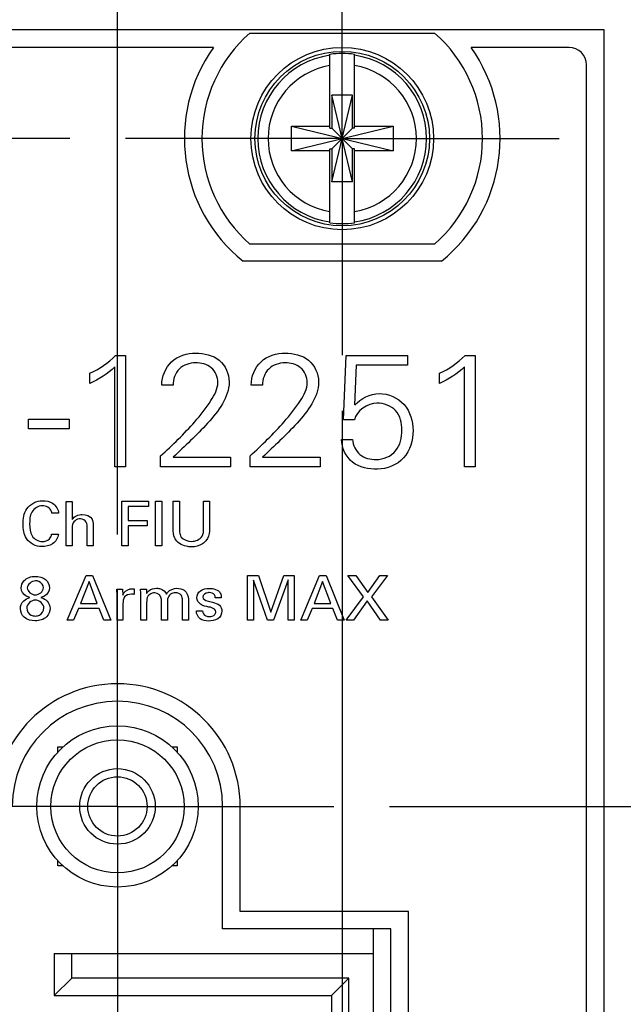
# Model space of a CAD drawing. Header units: inches. Extents: x 0 to 34, y 0 to 22.
# Tile 13 of 42: x 6 to 6.7, y 11.1 to 12.3. Entities that reach past the tile are written whole.
import ezdxf

# ---------------------------------------------------------------- set-up
doc = ezdxf.new("R2010")
doc.units = ezdxf.units.IN
doc.header["$LTSCALE"] = 1.87
doc.header["$MEASUREMENT"] = 0
doc.linetypes.add('CENTER', pattern=[0.6, 0.375, -0.075, 0.075, -0.075])
doc.layers.get('0').update_dxf_attribs({"linetype": 'CONTINUOUS'})
for name, color, linetype in [('02___PRT_ALL_AXES', 7, 'CONTINUOUS'), ('DEFAULT_1', 7, 'CENTER'), ('DIMENSIONS', 7, 'CONTINUOUS')]:
    doc.layers.add(name, color=color, linetype=linetype)
doc.styles.get("Standard").update_dxf_attribs({"font": 'txt', "width": 0.8})
doc.dimstyles.new('DIMSTYLE_1', dxfattribs={"dimtxt": 0.125, "dimasz": 0.18, "dimexe": 0.125, "dimexo": 0.0625, "dimgap": 0.0625, "dimtad": 0, "dimtih": 1, "dimtoh": 1, "dimzin": 0, "dimdsep": 46, "dimtxsty": 'STANDARD', "dimblk": '_FILLED', "dimblk1": '_FILLED', "dimblk2": '_FILLED', "dimcen": 0.09, "dimazin": 0, "dimtp": 0.01, "dimtm": 0.01, "dimtfac": 1, "dimtofl": 0, "dimtmove": 0, "dimatfit": 3, "dimldrblk": '_FILLED', "dimfxl": 1, "dimtolj": 1, "dimtzin": 0, "dimarcsym": 0})

# ---------------------------------------------------------------- blocks, each defined once
blk = doc.blocks.new('_FILLED')
at = {"color": 0, "linetype": 'BYBLOCK'}
blk.add_solid([(0, 0), (-1, 0.1736), (-1, -0.1736)], dxfattribs=at)
blk = doc.blocks.new('*D6')
at = {"layer": 'DIMENSIONS', "color": 2, "linetype": 'CONTINUOUS'}
for p, q in [((3.9674, 12.6464), (3.8499, 12.6464)), ((3.9674, 12.2418), (3.9674, 12.6464)), ((5.4049, 12.2418), (3.8424, 12.2418)), ((6.0555, 12.1197), (3.8424, 12.1197)), ((3.9674, 12.1197), (3.9674, 11.7597))]:
    blk.add_line(p, q, dxfattribs=at)
at = {"layer": 'DIMENSIONS', "color": 2, "linetype": 'CONTINUOUS', "xscale": 0.18, "yscale": 0.18, "zscale": 0.18}
for p, rotation in [((3.9674, 12.2418), 270), ((3.9674, 12.1197), 90)]:
    blk.add_blockref('_FILLED', p, dxfattribs=dict(at, rotation=rotation))
at = {"layer": 'DIMENSIONS', "color": 2, "linetype": 'CONTINUOUS', "insert": (3.7874, 12.7089), "char_height": 0.125, "width": 1.125, "attachment_point": 3, "line_spacing_factor": 0.9}
blk.add_mtext('3.10{\\ftxt.shx;\\W1.000000;\\H0.125000; }[.122]', dxfattribs=at)
blk = doc.blocks.new('*D7')
at = {"layer": 'DIMENSIONS', "color": 2, "linetype": 'CONTINUOUS'}
for p, q in [((6.0555, 12.1197), (4.5924, 12.1197)), ((4.7174, 12.1197), (4.7174, 11.34)), ((4.7174, 10.3103), (4.7174, 11.09)), ((5.7592, 10.3103), (4.5924, 10.3103))]:
    blk.add_line(p, q, dxfattribs=at)
at = {"layer": 'DIMENSIONS', "color": 2, "linetype": 'CONTINUOUS', "xscale": 0.18, "yscale": 0.18, "zscale": 0.18}
for p, rotation in [((4.7174, 12.1197), 90), ((4.7174, 10.3103), 270)]:
    blk.add_blockref('_FILLED', p, dxfattribs=dict(at, rotation=rotation))
at = {"layer": 'DIMENSIONS', "color": 2, "linetype": 'CONTINUOUS', "insert": (4.7174, 11.2775), "char_height": 0.125, "width": 1.325, "attachment_point": 2, "line_spacing_factor": 0.9}
blk.add_mtext('45.96{\\ftxt.shx;\\W1.000000;\\H0.125000; }[1.809]', dxfattribs=at)
blk = doc.blocks.new('*D12')
at = {"layer": 'DIMENSIONS', "color": 2, "linetype": 'CONTINUOUS'}
for p, q in [((6.3615, 11.8137), (6.3615, 2.979)), ((5.9615, 5.337), (5.9615, 2.979)), ((5.9615, 3.104), (5.6015, 3.104)), ((6.3615, 3.104), (6.6985, 3.104))]:
    blk.add_line(p, q, dxfattribs=at)
at = {"layer": 'DIMENSIONS', "color": 2, "linetype": 'CONTINUOUS', "xscale": 0.18, "yscale": 0.18, "zscale": 0.18}
blk.add_blockref('_FILLED', (5.9615, 3.104), dxfattribs=at)
at = {"layer": 'DIMENSIONS', "color": 2, "linetype": 'CONTINUOUS', "xscale": 0.18, "yscale": 0.18, "zscale": 0.18, "rotation": 180}
blk.add_blockref('_FILLED', (6.3615, 3.104), dxfattribs=at)
at = {"layer": 'DIMENSIONS', "color": 2, "linetype": 'CONTINUOUS', "insert": (6.761, 3.1665), "char_height": 0.125, "width": 1.225, "attachment_point": 1, "line_spacing_factor": 0.9}
blk.add_mtext('10.16{\\ftxt.shx;\\W1.000000;\\H0.125000; }[.400]', dxfattribs=at)
blk = doc.blocks.new('*D13')
at = {"layer": 'DIMENSIONS', "color": 2, "linetype": 'CONTINUOUS'}
for p, q in [((5.4674, 12.3043), (5.4674, 13.8668)), ((6.1091, 11.675), (6.1091, 13.8668)), ((5.4674, 13.7418), (5.118, 13.7418)), ((6.1091, 13.7418), (6.4691, 13.7418))]:
    blk.add_line(p, q, dxfattribs=at)
at = {"layer": 'DIMENSIONS', "color": 2, "linetype": 'CONTINUOUS', "xscale": 0.18, "yscale": 0.18, "zscale": 0.18}
blk.add_blockref('_FILLED', (5.4674, 13.7418), dxfattribs=at)
at = {"layer": 'DIMENSIONS', "color": 2, "linetype": 'CONTINUOUS', "xscale": 0.18, "yscale": 0.18, "zscale": 0.18, "rotation": 180}
blk.add_blockref('_FILLED', (6.1091, 13.7418), dxfattribs=at)
at = {"layer": 'DIMENSIONS', "color": 2, "linetype": 'CONTINUOUS', "insert": (5.0555, 13.8043), "char_height": 0.125, "width": 1.225, "attachment_point": 3, "line_spacing_factor": 0.9}
blk.add_mtext('16.30{\\ftxt.shx;\\W1.000000;\\H0.125000; }[.642]', dxfattribs=at)
blk = doc.blocks.new('*D14')
at = {"layer": 'DIMENSIONS', "color": 2, "linetype": 'CONTINUOUS'}
for p, q in [((6.1091, 11.675), (6.1091, 13.1168)), ((6.6556, 12.3043), (6.6556, 13.1168)), ((6.1091, 12.9918), (5.7491, 12.9918)), ((6.6556, 12.9918), (7.014, 12.9918))]:
    blk.add_line(p, q, dxfattribs=at)
at = {"layer": 'DIMENSIONS', "color": 2, "linetype": 'CONTINUOUS', "xscale": 0.18, "yscale": 0.18, "zscale": 0.18}
blk.add_blockref('_FILLED', (6.1091, 12.9918), dxfattribs=at)
at = {"layer": 'DIMENSIONS', "color": 2, "linetype": 'CONTINUOUS', "xscale": 0.18, "yscale": 0.18, "zscale": 0.18, "rotation": 180}
blk.add_blockref('_FILLED', (6.6556, 12.9918), dxfattribs=at)
at = {"layer": 'DIMENSIONS', "color": 2, "linetype": 'CONTINUOUS', "insert": (7.0765, 13.0543), "char_height": 0.125, "width": 1.225, "attachment_point": 1, "line_spacing_factor": 0.9}
blk.add_mtext('13.88{\\ftxt.shx;\\W1.000000;\\H0.125000; }[.546]', dxfattribs=at)
blk = doc.blocks.new('*D15')
at = {"layer": 'DIMENSIONS', "color": 2, "linetype": 'CONTINUOUS'}
for p, q in [((6.3615, 11.8137), (6.3615, 4.479)), ((6.6556, 5.3624), (6.6556, 4.479)), ((6.3615, 4.604), (6.0015, 4.604)), ((6.6556, 4.604), (7.0476, 4.604))]:
    blk.add_line(p, q, dxfattribs=at)
at = {"layer": 'DIMENSIONS', "color": 2, "linetype": 'CONTINUOUS', "xscale": 0.18, "yscale": 0.18, "zscale": 0.18}
blk.add_blockref('_FILLED', (6.3615, 4.604), dxfattribs=at)
at = {"layer": 'DIMENSIONS', "color": 2, "linetype": 'CONTINUOUS', "xscale": 0.18, "yscale": 0.18, "zscale": 0.18, "rotation": 180}
blk.add_blockref('_FILLED', (6.6556, 4.604), dxfattribs=at)
at = {"layer": 'DIMENSIONS', "color": 2, "linetype": 'CONTINUOUS', "insert": (7.1101, 4.6665), "char_height": 0.125, "width": 1.125, "attachment_point": 1, "line_spacing_factor": 0.9}
blk.add_mtext('7.47{\\ftxt.shx;\\W1.000000;\\H0.125000; }[.294]', dxfattribs=at)
blk = doc.blocks.new('*D19')
at = {"layer": 'DIMENSIONS', "color": 2, "linetype": 'CONTINUOUS'}
for p, q in [((6.4147, 11.3693), (7.5306, 11.3693)), ((7.4056, 11.3693), (7.4056, 10.4353)), ((7.4056, 9.2512), (7.4056, 10.1853)), ((6.4147, 9.2512), (7.5306, 9.2512))]:
    blk.add_line(p, q, dxfattribs=at)
at = {"layer": 'DIMENSIONS', "color": 2, "linetype": 'CONTINUOUS', "xscale": 0.18, "yscale": 0.18, "zscale": 0.18}
for p, rotation in [((7.4056, 11.3693), 90), ((7.4056, 9.2512), 270)]:
    blk.add_blockref('_FILLED', p, dxfattribs=dict(at, rotation=rotation))
at = {"layer": 'DIMENSIONS', "color": 2, "linetype": 'CONTINUOUS', "insert": (7.4056, 10.3728), "char_height": 0.125, "width": 1.325, "attachment_point": 2, "line_spacing_factor": 0.9}
blk.add_mtext('53.80{\\ftxt.shx;\\W1.000000;\\H0.125000; }[2.118]', dxfattribs=at)
blk = doc.blocks.new('*D20')
at = {"layer": 'DIMENSIONS', "color": 2, "linetype": 'CONTINUOUS'}
for p, q in [((6.7181, 12.2418), (7.5306, 12.2418)), ((7.4056, 12.2418), (7.4056, 11.9306)), ((7.4056, 11.3693), (7.4056, 11.6806)), ((6.4147, 11.3693), (7.5306, 11.3693))]:
    blk.add_line(p, q, dxfattribs=at)
at = {"layer": 'DIMENSIONS', "color": 2, "linetype": 'CONTINUOUS', "xscale": 0.18, "yscale": 0.18, "zscale": 0.18}
for p, rotation in [((7.4056, 12.2418), 90), ((7.4056, 11.3693), 270)]:
    blk.add_blockref('_FILLED', p, dxfattribs=dict(at, rotation=rotation))
at = {"layer": 'DIMENSIONS', "color": 2, "linetype": 'CONTINUOUS', "insert": (7.4056, 11.8681), "char_height": 0.125, "width": 1.225, "attachment_point": 2, "line_spacing_factor": 0.9}
blk.add_mtext('22.16{\\ftxt.shx;\\W1.000000;\\H0.125000; }[.872]', dxfattribs=at)

msp = doc.modelspace()

# ---------------------------------------------------------------- linework, layer by layer
at = {"color": 7, "linetype": 'CONTINUOUS'}
for p, q in [((6.6556, 12.2418), (5.4674, 12.2418)), ((6.2577, 12.2382), (6.4652, 12.2382)), ((6.6556, 5.4249), (6.6556, 12.2418)), ((6.2169, 12.2221), (5.5067, 12.2221)), ((6.6162, 12.2221), (6.5061, 12.2221)), ((6.3477, 12.1315), (6.3477, 12.2144)), ((6.3752, 12.1315), (6.3752, 12.2144)), ((6.6359, 5.4642), (6.6359, 12.2024)), ((6.3498, 12.0712), (6.3732, 12.1683)), ((6.3498, 12.1683), (6.3498, 12.1315)), ((6.3732, 12.0712), (6.3498, 12.1683)), ((6.3732, 12.1683), (6.3498, 12.1683)), ((6.3732, 12.1315), (6.3732, 12.1683)), ((6.3044, 12.106), (6.3044, 12.1335)), ((6.3044, 12.106), (6.4186, 12.1335)), ((6.3044, 12.1335), (6.3477, 12.1335)), ((6.3044, 12.1335), (6.4186, 12.106)), ((6.3477, 12.1315), (6.3498, 12.1315)), ((6.3498, 12.108), (6.3732, 12.1315)), ((6.3732, 12.108), (6.3498, 12.1315)), ((6.3752, 12.1315), (6.3732, 12.1315)), ((6.3752, 12.1335), (6.4186, 12.1335)), ((6.4186, 12.1335), (6.4186, 12.106)), ((6.3477, 12.106), (6.3044, 12.106)), ((6.3477, 12.0251), (6.3477, 12.108)), ((6.3477, 12.108), (6.3498, 12.108)), ((6.3498, 12.108), (6.3498, 12.0712)), ((6.3732, 12.0712), (6.3732, 12.108)), ((6.3752, 12.108), (6.3732, 12.108)), ((6.3752, 12.0251), (6.3752, 12.108)), ((6.4186, 12.106), (6.3752, 12.106)), ((6.3732, 12.0712), (6.3498, 12.0712)), ((6.4652, 12.0012), (6.2577, 12.0012)), ((6.4728, 11.9819), (6.2501, 11.9819)), ((6.0422, 11.4303), (6.0422, 11.4363)), ((6.0422, 11.4363), (6.0481, 11.4363)), ((6.1701, 11.4363), (6.176, 11.4363)), ((6.176, 11.4363), (6.176, 11.4303)), ((6.0422, 11.3024), (6.0422, 11.3084)), ((6.176, 11.3084), (6.176, 11.3024)), ((6.0481, 11.3024), (6.0422, 11.3024)), ((6.176, 11.3024), (6.1701, 11.3024)), ((6.3965, 9.389), (6.3965, 11.2316)), ((6.0382, 11.204), (6.0382, 11.1567)), ((6.0382, 11.204), (6.3965, 11.204)), ((6.0579, 11.1764), (6.0579, 11.204)), ((6.0579, 11.1764), (6.0382, 11.1567)), ((6.3689, 11.1764), (6.0579, 11.1764)), ((6.3689, 11.1764), (6.3493, 11.1567)), ((6.3689, 9.4442), (6.3689, 11.1764)), ((6.0382, 11.1567), (6.3493, 11.1567)), ((6.3493, 11.1567), (6.3493, 10.8739))]:
    msp.add_line(p, q, dxfattribs=at)
at = {"color": 40, "linetype": 'CONTINUOUS'}
for p, q in [((6.1069, 11.8759), (6.1181, 11.8759)), ((6.1181, 11.8759), (6.1181, 11.7509)), ((6.3631, 11.8035), (6.366, 11.8759)), ((6.366, 11.8759), (6.4348, 11.8759)), ((6.4348, 11.8759), (6.4348, 11.865)), ((6.4994, 11.8759), (6.5106, 11.8759)), ((6.5106, 11.8759), (6.5106, 11.7509)), ((6.1063, 11.7509), (6.1063, 11.8632)), ((6.3772, 11.865), (6.3752, 11.8204)), ((6.4348, 11.865), (6.3772, 11.865)), ((6.4989, 11.7509), (6.4989, 11.8632)), ((6.0782, 11.8444), (6.0782, 11.8562)), ((6.4707, 11.8444), (6.4707, 11.8562)), ((6.1715, 11.8428), (6.1589, 11.8428)), ((6.2719, 11.8428), (6.2593, 11.8428)), ((6.0094, 11.7937), (6.0094, 11.8045)), ((6.0094, 11.8045), (6.0549, 11.8045)), ((6.0549, 11.8045), (6.0549, 11.7937)), ((6.3752, 11.8035), (6.3631, 11.8035)), ((6.0549, 11.7937), (6.0094, 11.7937)), ((6.3606, 11.7816), (6.3732, 11.7816)), ((6.1576, 11.7509), (6.1576, 11.7632)), ((6.1717, 11.7617), (6.2362, 11.7617)), ((6.2362, 11.7617), (6.2362, 11.7509)), ((6.258, 11.7509), (6.258, 11.7632)), ((6.2721, 11.7617), (6.3366, 11.7617)), ((6.3366, 11.7617), (6.3366, 11.7509)), ((6.1181, 11.7509), (6.1063, 11.7509)), ((6.2362, 11.7509), (6.1576, 11.7509)), ((6.3366, 11.7509), (6.258, 11.7509)), ((6.5106, 11.7509), (6.4989, 11.7509)), ((6.0517, 11.6619), (6.0517, 11.712)), ((6.0517, 11.712), (6.0583, 11.712)), ((6.0583, 11.712), (6.0583, 11.6917)), ((6.1139, 11.6619), (6.1139, 11.7121)), ((6.1139, 11.7121), (6.1438, 11.7121)), ((6.121, 11.7062), (6.121, 11.6906)), ((6.1438, 11.7062), (6.121, 11.7062)), ((6.1438, 11.7121), (6.1438, 11.7062)), ((6.152, 11.6619), (6.152, 11.7121)), ((6.152, 11.7121), (6.159, 11.7121)), ((6.159, 11.7121), (6.159, 11.6619)), ((6.1717, 11.6815), (6.1717, 11.7121)), ((6.1717, 11.7121), (6.1786, 11.7121)), ((6.1786, 11.7121), (6.1786, 11.681)), ((6.2059, 11.6813), (6.2059, 11.7121)), ((6.2059, 11.7121), (6.2126, 11.7121)), ((6.2126, 11.7121), (6.2126, 11.6812)), ((6.043, 11.6986), (6.0356, 11.6986)), ((6.0818, 11.6837), (6.0818, 11.6619)), ((6.121, 11.6906), (6.1425, 11.6906)), ((6.121, 11.6847), (6.121, 11.6619)), ((6.1425, 11.6847), (6.121, 11.6847)), ((6.1425, 11.6906), (6.1425, 11.6847)), ((6.0352, 11.6751), (6.0429, 11.6751)), ((6.0583, 11.6804), (6.0583, 11.6619)), ((6.0751, 11.6619), (6.0751, 11.6826)), ((6.0583, 11.6619), (6.0517, 11.6619)), ((6.0818, 11.6619), (6.0751, 11.6619)), ((6.121, 11.6619), (6.1139, 11.6619)), ((6.159, 11.6619), (6.152, 11.6619)), ((6.0527, 11.5786), (6.0738, 11.6288)), ((6.0738, 11.6288), (6.0812, 11.6288)), ((6.0812, 11.6288), (6.1015, 11.5786)), ((6.255, 11.5786), (6.255, 11.6288)), ((6.255, 11.6288), (6.2673, 11.6288)), ((6.2673, 11.6288), (6.2815, 11.5874)), ((6.2815, 11.5874), (6.2961, 11.6288)), ((6.2961, 11.6288), (6.3075, 11.6288)), ((6.3075, 11.6288), (6.3075, 11.5786)), ((6.315, 11.5786), (6.3361, 11.6288)), ((6.3361, 11.6288), (6.3435, 11.6288)), ((6.3435, 11.6288), (6.3638, 11.5786)), ((6.3853, 11.6049), (6.3679, 11.6288)), ((6.3679, 11.6288), (6.3768, 11.6288)), ((6.3768, 11.6288), (6.3903, 11.6095)), ((6.3903, 11.6095), (6.4039, 11.6288)), ((6.4123, 11.6288), (6.3944, 11.6047)), ((6.4039, 11.6288), (6.4123, 11.6288)), ((6.0772, 11.6219), (6.0675, 11.5973)), ((6.0865, 11.5973), (6.0772, 11.6219)), ((6.2618, 11.6235), (6.2618, 11.5786)), ((6.2776, 11.5786), (6.2618, 11.6235)), ((6.3007, 11.6238), (6.2842, 11.5786)), ((6.3007, 11.5786), (6.3007, 11.6238)), ((6.3395, 11.6219), (6.3298, 11.5973)), ((6.3487, 11.5973), (6.3395, 11.6219)), ((6.1083, 11.6135), (6.1149, 11.6135)), ((6.1087, 11.6064), (6.1083, 11.6135)), ((6.1087, 11.5786), (6.1087, 11.6064)), ((6.1149, 11.6135), (6.1151, 11.6067)), ((6.1266, 11.6076), (6.1248, 11.6077)), ((6.1279, 11.6074), (6.1266, 11.6076)), ((6.1279, 11.6138), (6.1279, 11.6074)), ((6.1352, 11.6088), (6.1351, 11.6135)), ((6.1351, 11.6135), (6.1417, 11.6135)), ((6.1352, 11.5786), (6.1352, 11.6088)), ((6.1417, 11.6135), (6.1417, 11.6084)), ((6.0675, 11.5973), (6.0865, 11.5973)), ((6.1153, 11.5972), (6.1153, 11.5786)), ((6.1419, 11.5984), (6.1419, 11.5786)), ((6.1587, 11.5786), (6.1587, 11.6017)), ((6.1653, 11.5981), (6.1653, 11.5786)), ((6.1821, 11.5786), (6.1821, 11.601)), ((6.1887, 11.602), (6.1887, 11.5786)), ((6.2256, 11.6038), (6.2189, 11.6038)), ((6.3298, 11.5973), (6.3487, 11.5973)), ((6.3658, 11.5786), (6.3853, 11.6049)), ((6.3895, 11.6001), (6.3742, 11.5786)), ((6.4044, 11.5786), (6.3895, 11.6001)), ((6.3944, 11.6047), (6.4132, 11.5786)), ((6.0653, 11.5917), (6.0598, 11.5786)), ((6.0886, 11.5917), (6.0653, 11.5917)), ((6.094, 11.5786), (6.0886, 11.5917)), ((6.1977, 11.5889), (6.2046, 11.5889)), ((6.3276, 11.5917), (6.3221, 11.5786)), ((6.3508, 11.5917), (6.3276, 11.5917)), ((6.3563, 11.5786), (6.3508, 11.5917)), ((6.0598, 11.5786), (6.0527, 11.5786)), ((6.1015, 11.5786), (6.094, 11.5786)), ((6.1153, 11.5786), (6.1087, 11.5786)), ((6.1419, 11.5786), (6.1352, 11.5786)), ((6.1653, 11.5786), (6.1587, 11.5786)), ((6.1887, 11.5786), (6.1821, 11.5786)), ((6.2618, 11.5786), (6.255, 11.5786)), ((6.2842, 11.5786), (6.2776, 11.5786)), ((6.3075, 11.5786), (6.3007, 11.5786)), ((6.3221, 11.5786), (6.315, 11.5786)), ((6.3638, 11.5786), (6.3563, 11.5786)), ((6.3742, 11.5786), (6.3658, 11.5786)), ((6.4132, 11.5786), (6.4044, 11.5786))]:
    msp.add_line(p, q, dxfattribs=at)
at = {"color": 7, "linetype": 'CONTINUOUS'}
for centre, radius in [((6.3615, 12.1197), 0.1025), ((6.3615, 12.1197), 0.098), ((6.1091, 11.3693), 0.0906), ((6.1091, 11.3693), 0.0748), ((6.1091, 11.3693), 0.0424), ((6.1091, 11.3693), 0.0333)]:
    msp.add_circle(centre, radius, dxfattribs=at)
for centre, radius, start, end in [((6.3615, 12.1197), 0.1575, 131.203, 228.797), ((6.3615, 12.1197), 0.1575, 311.203, 48.797), ((6.3615, 12.1197), 0.1772, 144.7056, 231.0576), ((6.3615, 12.1197), 0.0956, 81.7166, 98.2834), ((6.3615, 12.1197), 0.1772, 308.9424, 35.2944), ((6.6162, 12.2024), 0.0197, 0, 90), ((6.3615, 12.1197), 0.0947, 98.3637, 261.6363), ((6.3615, 12.1197), 0.0947, 278.3637, 81.6363), ((6.3615, 12.1197), 0.0832, 99.5336, 260.4664), ((6.3615, 12.1197), 0.0832, 279.5336, 80.4664), ((6.3615, 12.1197), 0.0956, 261.7166, 278.2834)]:
    msp.add_arc(centre, radius, start, end, dxfattribs=at)
at = {"color": 40, "linetype": 'CONTINUOUS'}
for points in [[(6.0782, 11.8562), (6.0889, 11.8605), (6.0987, 11.8676), (6.1069, 11.8759)], [(6.4707, 11.8562), (6.4814, 11.8605), (6.4912, 11.8676), (6.4994, 11.8759)], [(6.1063, 11.8632), (6.0982, 11.8554), (6.0883, 11.8493), (6.0782, 11.8444)], [(6.4989, 11.8632), (6.4907, 11.8554), (6.4809, 11.8493), (6.4707, 11.8444)], [(6.3756, 11.8201), (6.3822, 11.8277), (6.3929, 11.8332), (6.403, 11.8332)], [(6.4005, 11.8224), (6.3899, 11.8224), (6.3774, 11.8137), (6.3752, 11.8035)], [(6.0583, 11.6917), (6.0604, 11.6953), (6.0654, 11.6974), (6.0696, 11.6974)], [(6.0696, 11.6974), (6.0737, 11.6974), (6.0788, 11.6956), (6.0806, 11.6919)], [(6.0594, 11.6878), (6.0582, 11.6856), (6.0583, 11.6829), (6.0583, 11.6804)], [(6.0328, 11.6698), (6.0341, 11.6713), (6.0349, 11.6732), (6.0352, 11.6751)], [(6.0247, 11.6669), (6.0276, 11.6669), (6.0308, 11.6678), (6.0328, 11.6698)], [(6.1808, 11.672), (6.1833, 11.6687), (6.1882, 11.6671), (6.1923, 11.6671)], [(6.017, 11.6227), (6.013, 11.6227), (6.0079, 11.6188), (6.0079, 11.6148)], [(6.0079, 11.6148), (6.0079, 11.6109), (6.0128, 11.607), (6.0168, 11.607)], [(6.0168, 11.607), (6.0208, 11.607), (6.026, 11.6108), (6.026, 11.6148)], [(6.1151, 11.6067), (6.1159, 11.6102), (6.1198, 11.6131), (6.1234, 11.6136)], [(6.1234, 11.6136), (6.1249, 11.6138), (6.1264, 11.6139), (6.1279, 11.6138)], [(6.1587, 11.6017), (6.1587, 11.6053), (6.1546, 11.6093), (6.151, 11.6093)], [(6.1809, 11.6063), (6.1795, 11.6083), (6.1767, 11.6093), (6.1742, 11.6093)], [(6.1821, 11.601), (6.1821, 11.6028), (6.1819, 11.6048), (6.1809, 11.6063)], [(6.2121, 11.6143), (6.2166, 11.6143), (6.2226, 11.613), (6.2246, 11.6089)], [(6.2246, 11.6089), (6.2254, 11.6073), (6.2256, 11.6055), (6.2256, 11.6038)], [(6.0002, 11.5914), (6.0002, 11.5946), (6.0015, 11.5981), (6.0039, 11.6003)], [(6.0039, 11.6003), (6.0057, 11.6021), (6.0083, 11.6032), (6.0108, 11.604)], [(6.017, 11.6011), (6.0126, 11.6011), (6.0072, 11.5965), (6.0072, 11.5921)], [(6.0265, 11.5923), (6.0265, 11.5966), (6.0213, 11.6011), (6.017, 11.6011)], [(6.1434, 11.6055), (6.142, 11.6035), (6.1419, 11.6008), (6.1419, 11.5984)], [(6.1668, 11.6056), (6.1653, 11.6035), (6.1653, 11.6007), (6.1653, 11.5981)], [(6.205, 11.6045), (6.205, 11.6023), (6.2078, 11.6006), (6.21, 11.6001)], [(6.2238, 11.5953), (6.2255, 11.5937), (6.2264, 11.5911), (6.2264, 11.5888)], [(6.0044, 11.5818), (6.0018, 11.5842), (6.0002, 11.5879), (6.0002, 11.5914)], [(6.2123, 11.5826), (6.2144, 11.5826), (6.217, 11.5832), (6.2184, 11.5848)], [(6.2184, 11.5848), (6.2191, 11.5858), (6.2195, 11.587), (6.2195, 11.5881)], [(6.2264, 11.5888), (6.2264, 11.5855), (6.2246, 11.5817), (6.2217, 11.58)], [(6.0169, 11.5778), (6.0125, 11.5778), (6.0076, 11.5788), (6.0044, 11.5818)], [(6.2217, 11.58), (6.2187, 11.5781), (6.2149, 11.5776), (6.2114, 11.5776)]]:
    msp.add_open_spline(points, degree=3, dxfattribs=at)
for points, knots in [([(6.1589, 11.8428), (6.1589, 11.8523), (6.1669, 11.8727), (6.1875, 11.8786), (6.1972, 11.8786)], [0, 0, 0, 0, 0.495243, 1, 1, 1, 1]), ([(6.1972, 11.8786), (6.2063, 11.8786), (6.226, 11.8745), (6.2345, 11.8552), (6.2345, 11.8462)], [0, 0, 0, 0, 0.506263, 1, 1, 1, 1]), ([(6.2593, 11.8428), (6.2593, 11.8523), (6.2673, 11.8727), (6.2879, 11.8786), (6.2975, 11.8786)], [0, 0, 0, 0, 0.495243, 1, 1, 1, 1]), ([(6.2975, 11.8786), (6.3067, 11.8786), (6.3264, 11.8745), (6.3349, 11.8552), (6.3349, 11.8462)], [0, 0, 0, 0, 0.50627, 1, 1, 1, 1]), ([(6.1968, 11.8677), (6.1903, 11.8677), (6.1763, 11.8632), (6.1715, 11.8492), (6.1715, 11.8428)], [0, 0, 0, 0, 0.503549, 1, 1, 1, 1]), ([(6.2219, 11.8455), (6.2219, 11.8516), (6.2163, 11.8647), (6.203, 11.8677), (6.1968, 11.8677)], [0, 0, 0, 0, 0.495668, 1, 1, 1, 1]), ([(6.2972, 11.8677), (6.2907, 11.8677), (6.2767, 11.8632), (6.2719, 11.8492), (6.2719, 11.8428)], [0, 0, 0, 0, 0.503462, 1, 1, 1, 1]), ([(6.3223, 11.8455), (6.3223, 11.8516), (6.3166, 11.8647), (6.3034, 11.8677), (6.2972, 11.8677)], [0, 0, 0, 0, 0.495663, 1, 1, 1, 1]), ([(6.1576, 11.7632), (6.171, 11.7752), (6.1913, 11.7951), (6.213, 11.8222), (6.2219, 11.8383), (6.2219, 11.8455)], [0, 0, 0, 0, 0.511154, 0.795008, 1, 1, 1, 1]), ([(6.2345, 11.8462), (6.2345, 11.8288), (6.2101, 11.7973), (6.1848, 11.7743), (6.1717, 11.7617)], [0, 0, 0, 0, 0.489649, 1, 1, 1, 1]), ([(6.258, 11.7632), (6.2714, 11.7752), (6.2917, 11.7951), (6.3134, 11.8222), (6.3223, 11.8383), (6.3223, 11.8455)], [0, 0, 0, 0, 0.511154, 0.795009, 1, 1, 1, 1]), ([(6.3349, 11.8462), (6.3349, 11.8288), (6.3104, 11.7973), (6.2851, 11.7743), (6.2721, 11.7617)], [0, 0, 0, 0, 0.489649, 1, 1, 1, 1]), ([(6.403, 11.8332), (6.4132, 11.8332), (6.4348, 11.8238), (6.4411, 11.8019), (6.4411, 11.7915)], [0, 0, 0, 0, 0.496062, 1, 1, 1, 1]), ([(6.4285, 11.7921), (6.4285, 11.7997), (6.4249, 11.8168), (6.408, 11.8224), (6.4005, 11.8224)], [0, 0, 0, 0, 0.503972, 1, 1, 1, 1]), ([(6.3997, 11.759), (6.4077, 11.759), (6.425, 11.7664), (6.4285, 11.784), (6.4285, 11.7921)], [0, 0, 0, 0, 0.494094, 1, 1, 1, 1]), ([(6.4411, 11.7915), (6.4411, 11.7807), (6.4345, 11.7576), (6.4117, 11.7482), (6.401, 11.7482)], [0, 0, 0, 0, 0.504399, 1, 1, 1, 1]), ([(6.401, 11.7482), (6.3914, 11.7482), (6.3704, 11.7517), (6.3609, 11.7721), (6.3606, 11.7816)], [0, 0, 0, 0, 0.503923, 1, 1, 1, 1]), ([(6.3732, 11.7816), (6.3735, 11.7753), (6.3796, 11.762), (6.3933, 11.759), (6.3997, 11.759)], [0, 0, 0, 0, 0.49444, 1, 1, 1, 1]), ([(6.0031, 11.6865), (6.0031, 11.6923), (6.0049, 11.7059), (6.0184, 11.7128), (6.025, 11.7128)], [0, 0, 0, 0, 0.469801, 1, 1, 1, 1]), ([(6.0247, 11.7072), (6.0202, 11.7072), (6.0108, 11.7008), (6.0105, 11.6911), (6.0105, 11.6865)], [0, 0, 0, 0, 0.499826, 1, 1, 1, 1]), ([(6.0356, 11.6986), (6.0355, 11.6993), (6.0347, 11.7041), (6.0288, 11.7072), (6.0247, 11.7072)], [0, 0, 0, 0, 0.148012, 1, 1, 1, 1]), ([(6.025, 11.7128), (6.0289, 11.7128), (6.0378, 11.7114), (6.0427, 11.7029), (6.043, 11.6986)], [0, 0, 0, 0, 0.469136, 1, 1, 1, 1]), ([(6.0241, 11.6612), (6.0177, 11.6612), (6.0046, 11.6679), (6.0031, 11.6809), (6.0031, 11.6865)], [0, 0, 0, 0, 0.536126, 1, 1, 1, 1]), ([(6.0105, 11.6865), (6.0105, 11.682), (6.0109, 11.6722), (6.0203, 11.6669), (6.0247, 11.6669)], [0, 0, 0, 0, 0.512169, 1, 1, 1, 1]), ([(6.0676, 11.6924), (6.0665, 11.6924), (6.0632, 11.692), (6.0604, 11.6897), (6.0594, 11.6878)], [0, 0, 0, 0, 0.33306, 1, 1, 1, 1]), ([(6.0751, 11.6826), (6.0751, 11.6846), (6.0752, 11.6896), (6.0701, 11.6924), (6.0676, 11.6924)], [0, 0, 0, 0, 0.449775, 1, 1, 1, 1]), ([(6.0806, 11.6919), (6.0808, 11.6915), (6.0818, 11.689), (6.0818, 11.6861), (6.0818, 11.6837)], [0, 0, 0, 0, 0.149847, 1, 1, 1, 1]), ([(6.0429, 11.6751), (6.0424, 11.671), (6.0372, 11.6628), (6.0283, 11.6612), (6.0241, 11.6612)], [0, 0, 0, 0, 0.497516, 1, 1, 1, 1]), ([(6.1746, 11.6689), (6.1742, 11.6695), (6.1719, 11.6732), (6.1717, 11.6779), (6.1717, 11.6815)], [0, 0, 0, 0, 0.165083, 1, 1, 1, 1]), ([(6.1786, 11.681), (6.1786, 11.6799), (6.1787, 11.6768), (6.1797, 11.6736), (6.1808, 11.672)], [0, 0, 0, 0, 0.369057, 1, 1, 1, 1]), ([(6.1923, 11.6671), (6.1967, 11.6671), (6.2053, 11.6705), (6.2059, 11.6784), (6.2059, 11.6813)], [0, 0, 0, 0, 0.604052, 1, 1, 1, 1]), ([(6.2126, 11.6812), (6.2126, 11.6803), (6.2125, 11.6757), (6.2109, 11.6708), (6.2085, 11.6678)], [0, 0, 0, 0, 0.179411, 1, 1, 1, 1]), ([(6.1923, 11.6609), (6.1909, 11.6609), (6.1844, 11.6613), (6.1776, 11.6646), (6.1746, 11.6689)], [0, 0, 0, 0, 0.208506, 1, 1, 1, 1]), ([(6.2085, 11.6678), (6.2074, 11.6664), (6.2028, 11.6623), (6.1965, 11.6609), (6.1923, 11.6609)], [0, 0, 0, 0, 0.30593, 1, 1, 1, 1]), ([(6.0011, 11.6147), (6.0011, 11.6176), (6.0039, 11.6253), (6.0122, 11.6278), (6.0167, 11.6278)], [0, 0, 0, 0, 0.393147, 1, 1, 1, 1]), ([(6.0167, 11.6278), (6.0208, 11.6278), (6.0291, 11.6262), (6.0327, 11.6183), (6.0327, 11.6149)], [0, 0, 0, 0, 0.550194, 1, 1, 1, 1]), ([(6.026, 11.6148), (6.026, 11.6178), (6.0226, 11.6223), (6.0183, 11.6227), (6.017, 11.6227)], [0, 0, 0, 0, 0.696012, 1, 1, 1, 1]), ([(6.0108, 11.604), (6.0094, 11.6043), (6.0045, 11.6059), (6.0011, 11.6111), (6.0011, 11.6147)], [0, 0, 0, 0, 0.297401, 1, 1, 1, 1]), ([(6.0327, 11.6149), (6.0327, 11.6113), (6.0294, 11.6059), (6.0244, 11.6043), (6.0229, 11.604)], [0, 0, 0, 0, 0.699289, 1, 1, 1, 1]), ([(6.1248, 11.6077), (6.122, 11.6077), (6.1158, 11.6059), (6.1153, 11.5997), (6.1153, 11.5972)], [0, 0, 0, 0, 0.515227, 1, 1, 1, 1]), ([(6.1417, 11.6084), (6.1425, 11.6096), (6.1452, 11.6131), (6.1498, 11.6144), (6.1528, 11.6144)], [0, 0, 0, 0, 0.325814, 1, 1, 1, 1]), ([(6.151, 11.6093), (6.15, 11.6093), (6.1471, 11.6089), (6.1445, 11.607), (6.1434, 11.6055)], [0, 0, 0, 0, 0.342223, 1, 1, 1, 1]), ([(6.1528, 11.6144), (6.1544, 11.6144), (6.159, 11.614), (6.1629, 11.6105), (6.1642, 11.6079)], [0, 0, 0, 0, 0.358117, 1, 1, 1, 1]), ([(6.1642, 11.6079), (6.1646, 11.6085), (6.167, 11.6124), (6.1721, 11.6144), (6.1759, 11.6144)], [0, 0, 0, 0, 0.162104, 1, 1, 1, 1]), ([(6.1742, 11.6093), (6.1733, 11.6093), (6.1704, 11.609), (6.1679, 11.6072), (6.1668, 11.6056)], [0, 0, 0, 0, 0.33537, 1, 1, 1, 1]), ([(6.1759, 11.6144), (6.1788, 11.6144), (6.1859, 11.6131), (6.1887, 11.6057), (6.1887, 11.602)], [0, 0, 0, 0, 0.43825, 1, 1, 1, 1]), ([(6.1984, 11.6038), (6.1984, 11.6066), (6.2018, 11.6131), (6.2086, 11.6143), (6.2121, 11.6143)], [0, 0, 0, 0, 0.45542, 1, 1, 1, 1]), ([(6.2121, 11.6095), (6.2116, 11.6095), (6.2087, 11.6095), (6.205, 11.607), (6.205, 11.6045)], [0, 0, 0, 0, 0.169875, 1, 1, 1, 1]), ([(6.2189, 11.6038), (6.2189, 11.6049), (6.2185, 11.6085), (6.2143, 11.6095), (6.2121, 11.6095)], [0, 0, 0, 0, 0.324469, 1, 1, 1, 1]), ([(6.0229, 11.604), (6.0239, 11.6038), (6.0292, 11.6024), (6.0334, 11.5964), (6.0334, 11.5919)], [0, 0, 0, 0, 0.179918, 1, 1, 1, 1]), ([(6.2119, 11.5933), (6.2086, 11.5941), (6.2022, 11.5947), (6.1984, 11.601), (6.1984, 11.6038)], [0, 0, 0, 0, 0.544051, 1, 1, 1, 1]), ([(6.21, 11.6001), (6.212, 11.5996), (6.2166, 11.5984), (6.2217, 11.5972), (6.2238, 11.5953)], [0, 0, 0, 0, 0.416246, 1, 1, 1, 1]), ([(6.0072, 11.5921), (6.0072, 11.5889), (6.0105, 11.5838), (6.0153, 11.5832), (6.0169, 11.5832)], [0, 0, 0, 0, 0.673145, 1, 1, 1, 1]), ([(6.0169, 11.5832), (6.0185, 11.5832), (6.0234, 11.5838), (6.0265, 11.5891), (6.0265, 11.5923)], [0, 0, 0, 0, 0.338409, 1, 1, 1, 1]), ([(6.0334, 11.5919), (6.0334, 11.5885), (6.0302, 11.58), (6.0214, 11.5778), (6.0169, 11.5778)], [0, 0, 0, 0, 0.43074, 1, 1, 1, 1]), ([(6.2114, 11.5776), (6.2081, 11.5776), (6.2009, 11.5786), (6.1977, 11.5857), (6.1977, 11.5889)], [0, 0, 0, 0, 0.502184, 1, 1, 1, 1]), ([(6.2046, 11.5889), (6.2046, 11.5867), (6.2073, 11.5828), (6.211, 11.5826), (6.2123, 11.5826)], [0, 0, 0, 0, 0.635413, 1, 1, 1, 1]), ([(6.2195, 11.5881), (6.2195, 11.5901), (6.216, 11.5927), (6.213, 11.5931), (6.2119, 11.5933)], [0, 0, 0, 0, 0.636177, 1, 1, 1, 1])]:
    msp.add_open_spline(points, degree=3, knots=knots, dxfattribs=at)
at = {"layer": '02___PRT_ALL_AXES', "color": 7, "linetype": 'CENTER'}
for q in [(6.1091, 11.6125), (5.866, 11.3693), (6.1091, 11.1262), (6.3522, 11.3693)]:
    msp.add_line((6.1091, 11.3693), q, dxfattribs=at)
at = {"layer": '02___PRT_ALL_AXES', "color": 7, "linetype": 'CONTINUOUS'}
for p, q in [((6.2272, 11.2316), (6.2272, 11.3693)), ((6.2469, 11.2512), (6.2469, 11.3693)), ((6.4359, 11.2512), (6.2469, 11.2512)), ((6.4359, 9.3693), (6.4359, 11.2512)), ((6.4162, 11.2316), (6.2272, 11.2316)), ((6.4162, 9.389), (6.4162, 11.2316))]:
    msp.add_line(p, q, dxfattribs=at)
for radius in [0.1378, 0.1181]:
    msp.add_arc((6.1091, 11.3693), radius, 0, 180, dxfattribs=at)
at = {"layer": 'DEFAULT_1', "color": 7, "linetype": 'CENTER'}
for q in [(6.3615, 12.3632), (6.118, 12.1197), (6.3615, 11.8762), (6.605, 12.1197)]:
    msp.add_line((6.3615, 12.1197), q, dxfattribs=at)

# ---------------------------------------------------------------- dimensions: what is measured, and where the dimension line sits
at = {"layer": 'DIMENSIONS', "color": 2, "linetype": 'CONTINUOUS'}
for base, p1, p2, picture, middle in [((6.1091, 13.7418), (5.4674, 12.2418), (6.1091, 11.6125), '*D13', (4.443, 13.7418)), ((6.6556, 12.9918), (6.1091, 11.6125), (6.6556, 12.2418), '*D14', (7.689, 12.9918)), ((6.3615, 3.104), (5.9615, 5.3995), (6.3615, 11.8762), '*D12', (7.3735, 3.104)), ((6.6556, 4.604), (6.3615, 11.8762), (6.6556, 5.4249), '*D15', (7.6726, 4.604))]:
    dim = msp.add_linear_dim(base=base, p1=p1, p2=p2, dimstyle='DIMSTYLE_1', dxfattribs=at)
    dim.commit()
    dim.dimension.update_dxf_attribs({"geometry": picture, "text_midpoint": middle, "dimtype": 160})
for base, p1, p2, angle, picture, middle in [((3.9674, 12.1197), (5.4674, 12.2418), (6.118, 12.1197), 270, '*D6', (3.2249, 12.6464)), ((7.4056, 12.2418), (6.3522, 11.3693), (6.6556, 12.2418), 90, '*D20', (7.4056, 11.8056)), ((4.7174, 10.3103), (6.118, 12.1197), (5.8217, 10.3103), 270, '*D7', (4.7174, 11.215)), ((7.4056, 11.3693), (6.3522, 9.2512), (6.3522, 11.3693), 90, '*D19', (7.4056, 10.3103))]:
    dim = msp.add_linear_dim(base=base, p1=p1, p2=p2, angle=angle, dimstyle='DIMSTYLE_1', dxfattribs=at)
    dim.commit()
    dim.dimension.update_dxf_attribs({"geometry": picture, "text_midpoint": middle, "dimtype": 160})

doc.saveas('drawing.dxf')
